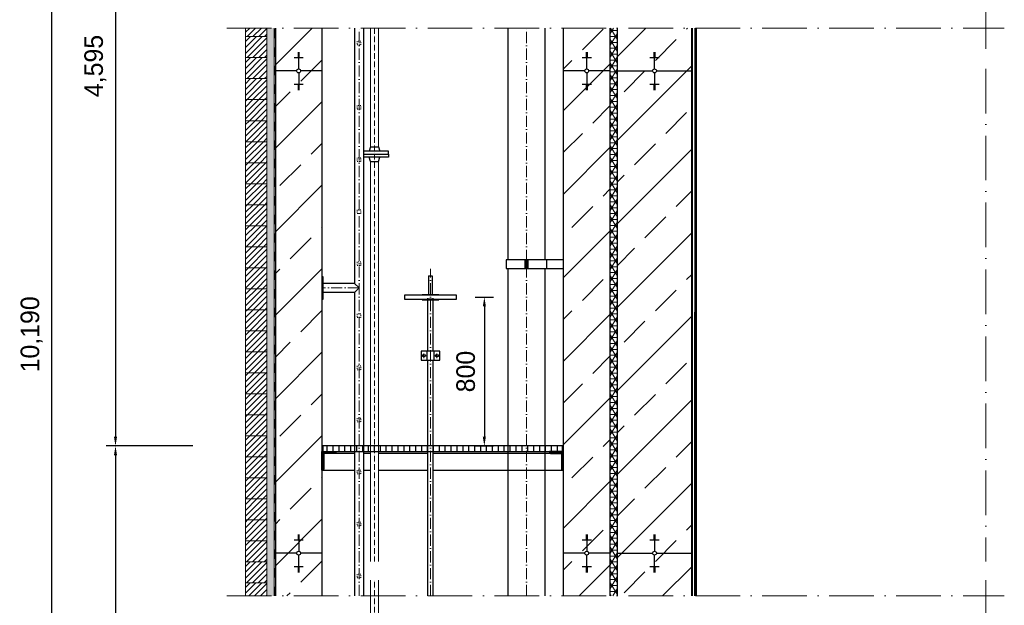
# Model space of a CAD drawing. Header units: millimetres. Extents: x -48448 to 452754, y -13941 to 17062.
# Tile 67 of 256: x 11758 to 17056, y -741 to 2408. Entities that reach past the tile are written whole.
import ezdxf

# ---------------------------------------------------------------- set-up
doc = ezdxf.new("R2010")
doc.units = ezdxf.units.MM
doc.linetypes.add('ACAD_ISO10W100', pattern=[18, 12, -3, 0, -3])
doc.linetypes.add('JIS_02_1.0', pattern=[2, 1, -1])
doc.layers.add('Bemaßung', color=7, linetype='Continuous', lineweight=13)
doc.dimstyles.new('DIN', dxfattribs={"dimtxt": 2.5, "dimasz": 2.5, "dimexe": 1.25, "dimexo": 0.625, "dimtad": 1, "dimtih": 1, "dimdec": 4, "dimdsep": 46, "dimlunit": 6, "dimtxsty": 'Standard', "dimcen": 2.5, "dimadec": 0, "dimazin": 0, "dimtfac": 1, "dimtdec": 4, "dimtmove": 0, "dimatfit": 3, "dimfxl": 0, "dimtvp": 1, "dimtolj": 1, "dimtzin": 0, "dimarcsym": 0})
pattern_1 = [(45, (-70851.63, 42925.72), (-15.715448, 15.715448), [])]
pattern_2 = [(45, (-70851.6295, 38435.7196), (-2.24506403, 2.24506403), [])]
pattern_3 = [(45, (-26299.62, 0), (-224.5064, 224.5064), []), (45, (-26075.1, 0), (-224.5064, 224.5064), [158.75, -79.375])]

# ---------------------------------------------------------------- blocks, each defined once
blk = doc.blocks.new('*D26')
at = {"layer": 'Bemaßung', "color": 0, "lineweight": -2, "transparency": 16777216}
for p, q in [((12433.9, 5202.1), (11880.4, 5202.1)), ((11930.4, -3720.2), (11930.4, 5152.1)), ((12683.9, -3770.2), (11880.4, -3770.2))]:
    blk.add_line(p, q, dxfattribs=at)
at = {"layer": 'Bemaßung', "color": 0, "transparency": 16777216}
for points in [[(11922, 5152.1), (11938.7, 5152.1), (11930.4, 5202.1)], [(11922, -3720.2), (11938.7, -3720.2), (11930.4, -3770.2)]]:
    blk.add_solid(points, dxfattribs=at)
at = {"layer": 'DEFPOINTS', "color": 0, "transparency": 16777216}
for p in [(11930.4, 5202.1), (13133.9, 5202.1), (13383.9, -3770.2)]:
    blk.add_point(p, dxfattribs=at)
at = {"layer": 'Bemaßung', "color": 0, "transparency": 16777216, "insert": (11822, 715.9), "char_height": 100, "attachment_point": 5, "rotation": 90}
blk.add_mtext('\\A1;10,190', dxfattribs=at)
blk = doc.blocks.new('*D28')
at = {"layer": 'Bemaßung', "color": 0, "lineweight": -2, "transparency": 16777216}
for p, q in [((12688.9, 4202.1), (12223.3, 4202.1)), ((12273.3, 4152.1), (12273.3, 165.9)), ((12688.9, 115.9), (12223.3, 115.9))]:
    blk.add_line(p, q, dxfattribs=at)
at = {"layer": 'Bemaßung', "color": 0, "transparency": 16777216}
for points in [[(12264.9, 4152.1), (12281.6, 4152.1), (12273.3, 4202.1)], [(12264.9, 165.9), (12281.6, 165.9), (12273.3, 115.9)]]:
    blk.add_solid(points, dxfattribs=at)
at = {"layer": 'DEFPOINTS', "color": 0, "transparency": 16777216}
for p in [(13388.9, 4202.1), (12273.3, 115.9), (13388.9, 115.9)]:
    blk.add_point(p, dxfattribs=at)
at = {"layer": 'Bemaßung', "color": 0, "transparency": 16777216, "insert": (12164.9, 2159), "char_height": 100, "attachment_point": 5, "rotation": 90}
blk.add_mtext('\\A1;4,595', dxfattribs=at)
blk = doc.blocks.new('*D29')
at = {"layer": 'Bemaßung', "color": 0, "lineweight": -2, "transparency": 16777216}
for p, q in [((12688.9, 115.9), (12223.3, 115.9)), ((12273.3, 65.9), (12273.3, -3720.2)), ((12683.9, -3770.2), (12223.3, -3770.2))]:
    blk.add_line(p, q, dxfattribs=at)
at = {"layer": 'Bemaßung', "color": 0, "transparency": 16777216}
for points in [[(12264.9, 65.9), (12281.6, 65.9), (12273.3, 115.9)], [(12264.9, -3720.2), (12281.6, -3720.2), (12273.3, -3770.2)]]:
    blk.add_solid(points, dxfattribs=at)
at = {"layer": 'DEFPOINTS', "color": 0, "transparency": 16777216}
for p in [(13388.9, 115.9), (12273.3, -3770.2), (13383.9, -3770.2)]:
    blk.add_point(p, dxfattribs=at)
at = {"layer": 'Bemaßung', "color": 0, "transparency": 16777216, "insert": (12164.9, -1827.1), "char_height": 100, "attachment_point": 5, "rotation": 90}
blk.add_mtext('\\A1;4,595', dxfattribs=at)
blk = doc.blocks.new('*D62')
at = {"layer": 'Bemaßung', "color": 0, "lineweight": -2, "transparency": 16777216}
for p, q in [((14207.9, 915.9), (14307.9, 915.9)), ((14257.9, 865.9), (14257.9, 165.9)), ((14207.9, 115.9), (14307.9, 115.9))]:
    blk.add_line(p, q, dxfattribs=at)
at = {"layer": 'Bemaßung', "color": 0, "transparency": 16777216}
for points in [[(14249.6, 865.9), (14266.2, 865.9), (14257.9, 915.9)], [(14249.6, 165.9), (14266.2, 165.9), (14257.9, 115.9)]]:
    blk.add_solid(points, dxfattribs=at)
at = {"layer": 'DEFPOINTS', "color": 0, "transparency": 16777216}
for p in [(14107.9, 915.9), (14107.9, 115.9), (14257.9, 115.9)]:
    blk.add_point(p, dxfattribs=at)
at = {"layer": 'Bemaßung', "color": 0, "transparency": 16777216, "insert": (14157.9, 515.9), "char_height": 100, "attachment_point": 5, "rotation": 90}
blk.add_mtext('\\A1;800', dxfattribs=at)

msp = doc.modelspace()

# ---------------------------------------------------------------- hatches: boundary and pattern name
at = {"lineweight": 5}
h = msp.add_hatch(dxfattribs=at)
h.set_pattern_fill('ANSI31', color=256, scale=7, style=0)
h.set_pattern_definition([(45, (-70851.63, 43264.72), (-15.715448, 15.715448), [])])
h.paths.add_polyline_path([(13087.883, 2362.632), (12972.883, 2362.632), (12972.883, 2316.942), (13087.883, 2316.942)])
h = msp.add_hatch()
h.set_pattern_fill('ANSI33', color=256, scale=50)
h.set_pattern_definition(pattern_3)
h.paths.add_polyline_path([(13383.883, 2362.632), (13133.883, 2362.632), (13133.883, -691.059), (13383.883, -691.059)])
h = msp.add_hatch()
h.set_pattern_fill('ANSI33', color=256, scale=50)
h.set_pattern_definition(pattern_3)
h.paths.add_polyline_path([(14933.883, 2362.632), (14683.883, 2362.632), (14683.883, -691.059), (14933.883, -691.059)])
h = msp.add_hatch(dxfattribs=at)
h.set_pattern_fill('NET3', color=0, scale=10)
h.set_pattern_definition([(0, (-26299.617, 0), (0, 31.75), []), (60, (-26299.617, 0), (-27.496307, 15.875), []), (120, (-26299.617, 0), (-27.496307, -15.875), [])])
h.paths.add_polyline_path([(14973.883, 2362.632), (14933.883, 2362.632), (14933.883, -691.059), (14973.883, -691.059)])
h = msp.add_hatch()
h.set_pattern_fill('ANSI33', color=256, scale=50)
h.set_pattern_definition(pattern_3)
h.paths.add_polyline_path([(15373.884, 2362.632), (14973.883, 2362.632), (14973.883, -691.059), (15373.885, -691.059)])
h = msp.add_hatch(dxfattribs=at)
h.set_pattern_fill('ANSI31', color=256, scale=7, style=0)
h.set_pattern_definition([(45, (-70851.63, 43151.72), (-15.715448, 15.715448), [])])
h.paths.add_polyline_path([(13087.883, 2316.942), (12972.883, 2316.942), (12972.883, 2203.942), (13087.883, 2203.942)])
h = msp.add_hatch(dxfattribs=at)
h.set_pattern_fill('ANSI31', color=256, scale=7, style=0)
h.set_pattern_definition([(45, (-70851.63, 43038.72), (-15.715448, 15.715448), [])])
h.paths.add_polyline_path([(13087.883, 2203.942), (12972.883, 2203.942), (12972.883, 2090.942), (13087.883, 2090.942)])
at = {"lineweight": 9}
h = msp.add_hatch(dxfattribs=at)
h.set_pattern_fill('ANSI31', color=256, angle=90)
h.set_pattern_definition([(135, (-26299.6175, 0), (-2.24506403, -2.24506403), [])])
h.paths.add_polyline_path([(15398.883, 2144.228), (15392.029, 2144.228), (15390.912, -691.059), (15398.883, -691.059)])
at = {"lineweight": 5}
h = msp.add_hatch(dxfattribs=at)
h.set_pattern_fill('ANSI31', color=256, scale=7, style=0)
h.set_pattern_definition(pattern_1)
h.paths.add_polyline_path([(13087.883, 2090.942), (12972.883, 2090.942), (12972.883, 1977.942), (13087.883, 1977.942)])
h = msp.add_hatch(dxfattribs=at)
h.set_pattern_fill('ANSI31', color=256, scale=7, style=0)
h.set_pattern_definition(pattern_1)
h.paths.add_polyline_path([(13087.883, 1977.942), (12972.883, 1977.942), (12972.883, 1864.942), (13087.883, 1864.942)])
h = msp.add_hatch(dxfattribs=at)
h.set_pattern_fill('ANSI31', color=256, scale=7, style=0)
h.set_pattern_definition(pattern_1)
h.paths.add_polyline_path([(13087.883, 1864.942), (12972.883, 1864.942), (12972.883, 1751.942), (13087.883, 1751.942)])
h = msp.add_hatch(dxfattribs=at)
h.set_pattern_fill('ANSI31', color=256, scale=7, style=0)
h.set_pattern_definition(pattern_1)
h.paths.add_polyline_path([(13087.883, 1751.942), (12972.883, 1751.942), (12972.883, 1638.942), (13087.883, 1638.942)])
h = msp.add_hatch(dxfattribs=at)
h.set_pattern_fill('ANSI31', color=256, scale=7, style=0)
h.set_pattern_definition(pattern_1)
h.paths.add_polyline_path([(13087.883, 1638.942), (12972.883, 1638.942), (12972.883, 1525.942), (13087.883, 1525.942)])
h = msp.add_hatch(dxfattribs=at)
h.set_pattern_fill('ANSI31', color=256, scale=7, style=0)
h.set_pattern_definition(pattern_1)
h.paths.add_polyline_path([(13087.883, 1525.942), (12972.883, 1525.942), (12972.883, 1412.942), (13087.883, 1412.942)])
h = msp.add_hatch(dxfattribs=at)
h.set_pattern_fill('ANSI31', color=256, scale=7, style=0)
h.set_pattern_definition(pattern_1)
h.paths.add_polyline_path([(13087.883, 1412.942), (12972.883, 1412.942), (12972.883, 1299.942), (13087.883, 1299.942)])
h = msp.add_hatch(dxfattribs=at)
h.set_pattern_fill('ANSI31', color=256, scale=7, style=0)
h.set_pattern_definition(pattern_1)
h.paths.add_polyline_path([(13087.883, 1299.942), (12972.883, 1299.942), (12972.883, 1186.942), (13087.883, 1186.942)])
h = msp.add_hatch(dxfattribs=at)
h.set_pattern_fill('ANSI31', color=256, scale=7, style=0)
h.set_pattern_definition(pattern_1)
h.paths.add_polyline_path([(13087.883, 1186.942), (12972.883, 1186.942), (12972.883, 1073.942), (13087.883, 1073.942)])
h = msp.add_hatch(dxfattribs=at)
h.set_pattern_fill('ANSI31', color=256, scale=7, style=0)
h.set_pattern_definition(pattern_1)
h.paths.add_polyline_path([(13087.883, 1073.942), (12972.883, 1073.942), (12972.883, 960.942), (13087.883, 960.942)])
h = msp.add_hatch(dxfattribs=at)
h.set_pattern_fill('ANSI31', color=256, scale=7, style=0)
h.set_pattern_definition(pattern_1)
h.paths.add_polyline_path([(13087.883, 960.942), (12972.883, 960.942), (12972.883, 847.942), (13087.883, 847.942)])
h = msp.add_hatch(dxfattribs=at)
h.set_pattern_fill('ANSI31', color=256, scale=7, style=0)
h.set_pattern_definition(pattern_1)
h.paths.add_polyline_path([(13087.883, 847.942), (12972.883, 847.942), (12972.883, 734.942), (13087.883, 734.942)])
h = msp.add_hatch(dxfattribs=at)
h.set_pattern_fill('ANSI31', color=256, scale=7, style=0)
h.set_pattern_definition(pattern_1)
h.paths.add_polyline_path([(13087.883, 734.942), (12972.883, 734.942), (12972.883, 621.942), (13087.883, 621.942)])
h = msp.add_hatch(dxfattribs=at)
h.set_pattern_fill('ANSI31', color=256, scale=7, style=0)
h.set_pattern_definition(pattern_1)
h.paths.add_polyline_path([(13087.883, 621.942), (12972.883, 621.942), (12972.883, 508.942), (13087.883, 508.942)])
h = msp.add_hatch(dxfattribs=at)
h.set_pattern_fill('ANSI31', color=256, scale=7, style=0)
h.set_pattern_definition(pattern_1)
h.paths.add_polyline_path([(13087.883, 508.942), (12972.883, 508.942), (12972.883, 395.942), (13087.883, 395.942)])
h = msp.add_hatch(dxfattribs=at)
h.set_pattern_fill('ANSI31', color=256, scale=7, style=0)
h.set_pattern_definition(pattern_1)
h.paths.add_polyline_path([(13087.883, 395.942), (12972.883, 395.942), (12972.883, 282.942), (13087.883, 282.942)])
h = msp.add_hatch(dxfattribs=at)
h.set_pattern_fill('ANSI31', color=256, scale=7, style=0)
h.set_pattern_definition(pattern_1)
h.paths.add_polyline_path([(13087.883, 282.942), (12972.883, 282.942), (12972.883, 169.942), (13087.883, 169.942)])
h = msp.add_hatch(dxfattribs=at)
h.set_pattern_fill('ANSI31', color=256, scale=7, style=0)
h.set_pattern_definition(pattern_1)
h.paths.add_polyline_path([(13087.883, 169.942), (12972.883, 169.942), (12972.883, 56.942), (13087.883, 56.942)])
h = msp.add_hatch()
h.set_pattern_fill('ANSI31', color=256, scale=10, angle=45)
h.set_pattern_definition([(90, (-70851.63, 38435.72), (-31.75, 5e-15), [])])
h.paths.add_polyline_path([(13388.883, 85.942), (14678.883, 85.942), (14678.883, 115.942), (13388.883, 115.942)])
h = msp.add_hatch(dxfattribs=at)
h.set_pattern_fill('ANSI31', color=256, scale=7, style=0)
h.set_pattern_definition(pattern_1)
h.paths.add_polyline_path([(13087.883, 56.942), (12972.883, 56.942), (12972.883, -56.058), (13087.883, -56.058)])
at = {"lineweight": 9}
h = msp.add_hatch(dxfattribs=at)
h.set_pattern_fill('ANSI31', color=256)
h.set_pattern_definition(pattern_2)
edge = h.paths.add_edge_path()
edge.add_line((13383.883, -14.058), (13383.883, 85.942))
edge.add_line((13383.883, 85.942), (13458.883, 85.942))
edge.add_line((13458.883, 85.942), (13458.883, 80.942))
edge.add_arc((13453.883, 80.942), 5, -90, 0, ccw=False)
edge.add_line((13453.883, 75.942), (13403.883, 75.942))
edge.add_arc((13403.883, 65.942), 10, 90, 180)
edge.add_line((13393.883, 65.942), (13393.883, -9.058))
edge.add_arc((13388.883, -9.058), 5, -90, 0, ccw=False)
edge.add_line((13388.883, -14.058), (13383.883, -14.058))
h = msp.add_hatch(dxfattribs=at)
h.set_pattern_fill('ANSI31', color=256)
h.set_pattern_definition(pattern_2)
edge = h.paths.add_edge_path()
edge.add_line((14683.883, -14.058), (14683.883, 85.942))
edge.add_line((14683.883, 85.942), (14608.883, 85.942))
edge.add_line((14608.883, 85.942), (14608.883, 80.942))
edge.add_arc((14613.883, 80.942), 5, 180, 270)
edge.add_line((14613.883, 75.942), (14663.883, 75.942))
edge.add_arc((14663.883, 65.942), 10, 0, 90, ccw=False)
edge.add_line((14673.883, 65.942), (14673.883, -9.058))
edge.add_arc((14678.883, -9.058), 5, 180, 270)
edge.add_line((14678.883, -14.058), (14683.883, -14.058))
at = {"lineweight": 5}
h = msp.add_hatch(dxfattribs=at)
h.set_pattern_fill('ANSI31', color=256, scale=7, style=0)
h.set_pattern_definition(pattern_1)
h.paths.add_polyline_path([(13087.883, -56.058), (12972.883, -56.058), (12972.883, -169.058), (13087.883, -169.058)])
h = msp.add_hatch(dxfattribs=at)
h.set_pattern_fill('ANSI31', color=256, scale=7, style=0)
h.set_pattern_definition(pattern_1)
h.paths.add_polyline_path([(13087.883, -169.058), (12972.883, -169.058), (12972.883, -282.058), (13087.883, -282.058)])
h = msp.add_hatch(dxfattribs=at)
h.set_pattern_fill('ANSI31', color=256, scale=7, style=0)
h.set_pattern_definition(pattern_1)
h.paths.add_polyline_path([(13087.883, -282.058), (12972.883, -282.058), (12972.883, -395.058), (13087.883, -395.058)])
h = msp.add_hatch(dxfattribs=at)
h.set_pattern_fill('ANSI31', color=256, scale=7, style=0)
h.set_pattern_definition(pattern_1)
h.paths.add_polyline_path([(13087.883, -395.058), (12972.883, -395.058), (12972.883, -508.058), (13087.883, -508.058)])
h = msp.add_hatch(dxfattribs=at)
h.set_pattern_fill('ANSI31', color=256, scale=7, style=0)
h.set_pattern_definition([(45, (-70851.63, 42812.72), (-15.715448, 15.715448), [])])
h.paths.add_polyline_path([(13087.883, -508.058), (12972.883, -508.058), (12972.883, -621.058), (13087.883, -621.058)])
h = msp.add_hatch(dxfattribs=at)
h.set_pattern_fill('ANSI31', color=256, scale=7, style=0)
h.set_pattern_definition([(45, (-70851.63, 42699.72), (-15.715448, 15.715448), [])])
h.paths.add_polyline_path([(12972.883, -691.059), (13087.883, -691.059), (13087.883, -621.058), (12972.883, -621.058)])
at = {"layer": 'Bemaßung', "lineweight": 5}
h = msp.add_hatch(dxfattribs=at)
h.set_pattern_fill('AR-SAND', color=256, scale=0.25)
h.set_pattern_definition([(37.5, (-26299.6175, 0), (-0.4000078, 12.235331), [0, -9.652, 0, -10.795, 0, -10.31875]), (7.5, (-26299.617, 0), (11.238082, 17.9206275), [0, -5.207, 0, -8.6995, 0, -3.33375]), (327.5, (-26307.428, 0), (19.7748093, 0.0359296), [0, -3.175, 0, -11.43, 0, -14.9225]), (317.5, (-26307.428, 0), (19.088911, 5.573233), [0, -1.5875, 0, -7.493, 0, -8.5725])])
h.paths.add_polyline_path([(13127.883, 2362.632), (13087.883, 2362.632), (13087.883, -691.059), (13127.883, -691.059)])

# ---------------------------------------------------------------- linework, layer by layer
at = {"linetype": 'ACAD_ISO10W100', "lineweight": 18, "ltscale": 20}
for p, q in [((16955.685, 4652.086), (16955.685, 2244.228)), ((12872.883, 2362.632), (17055.685, 2362.632)), ((16955.685, 2144.228), (16955.685, -506.337)), ((16955.685, -606.337), (16955.685, -4076.606)), ((12872.883, -691.059), (17055.685, -691.059))]:
    msp.add_line(p, q, dxfattribs=at)
at = {"lineweight": 9}
msp.add_line((13127.883, 2362.632), (13127.883, -691.059), dxfattribs=at)
at = {"linetype": 'JIS_02_1.0', "lineweight": 25, "ltscale": 50}
msp.add_line((13129.883, -691.059), (13129.883, 2362.632), dxfattribs=at)
for p, q in [((13133.883, 2362.632), (13133.883, -691.059)), ((13383.883, 2362.632), (13383.883, -691.059)), ((13559.733, 2362.632), (13559.733, 990.091)), ((13608.033, 2362.632), (13608.033, -691.059)), ((14383.883, 2362.632), (14383.883, 1116.041)), ((14583.883, 2362.632), (14583.883, 1116.041)), ((14683.883, 719.173), (14683.883, 2362.632)), ((14933.883, 2362.632), (14933.883, -691.059)), ((14973.883, -691.059), (14973.883, 2362.632)), ((15373.885, -691.059), (15373.884, 2362.632)), ((15377.883, -691.059), (15377.883, 2362.632)), ((15390.834, -691.059), (15392.121, 2362.632)), ((15398.883, -691.059), (15398.883, 2362.632)), ((13253.883, 2232.137), (13263.883, 2232.137)), ((13253.883, 2228.618), (13263.883, 2228.618)), ((13258.883, 2142.837), (13258.883, 2232.484)), ((14803.883, 2232.137), (14813.883, 2232.137)), ((14803.883, 2228.618), (14813.883, 2228.618)), ((14808.883, 2142.837), (14808.883, 2232.484)), ((15168.883, 2232.137), (15178.883, 2232.137)), ((15168.883, 2228.617), (15178.883, 2228.617)), ((15173.883, 2142.837), (15173.883, 2232.484)), ((13233.883, 2203.978), (13283.883, 2203.978)), ((13253.883, 2225.098), (13263.883, 2225.098)), ((13253.883, 2221.578), (13263.883, 2221.578)), ((13253.883, 2218.058), (13263.883, 2218.058)), ((13253.883, 2214.538), (13263.883, 2214.538)), ((13253.883, 2211.018), (13263.883, 2211.018)), ((13253.883, 2207.498), (13263.883, 2207.498)), ((14783.883, 2203.978), (14833.883, 2203.978)), ((14803.883, 2225.098), (14813.883, 2225.098)), ((14803.883, 2221.578), (14813.883, 2221.578)), ((14803.883, 2218.058), (14813.883, 2218.058)), ((14803.883, 2214.538), (14813.883, 2214.538)), ((14803.883, 2211.018), (14813.883, 2211.018)), ((14803.883, 2207.498), (14813.883, 2207.498)), ((15148.883, 2203.978), (15198.883, 2203.978)), ((15168.883, 2225.098), (15178.883, 2225.098)), ((15168.883, 2221.578), (15178.883, 2221.578)), ((15168.883, 2218.058), (15178.883, 2218.058)), ((15168.883, 2214.538), (15178.883, 2214.538)), ((15168.883, 2211.018), (15178.883, 2211.018)), ((15168.883, 2207.498), (15178.883, 2207.498)), ((13248.53, 2132.484), (13133.883, 2132.484)), ((13258.883, 2122.132), (13258.883, 2032.484)), ((13383.883, 2132.484), (13269.235, 2132.484)), ((14798.53, 2132.484), (14683.883, 2132.484)), ((14808.883, 2122.132), (14808.883, 2032.484)), ((14933.883, 2132.484), (14819.235, 2132.484)), ((14973.883, 2132.484), (15163.531, 2132.484)), ((15173.883, 2122.132), (15173.883, 2032.484)), ((15184.236, 2132.484), (15373.884, 2132.484)), ((13233.883, 2060.99), (13283.883, 2060.99)), ((13253.883, 2057.47), (13263.883, 2057.47)), ((13253.883, 2053.95), (13263.883, 2053.95)), ((13253.883, 2050.43), (13263.883, 2050.43)), ((13253.883, 2046.91), (13263.883, 2046.91)), ((13253.883, 2043.39), (13263.883, 2043.39)), ((13253.883, 2039.871), (13263.883, 2039.871)), ((13253.883, 2036.351), (13263.883, 2036.351)), ((13253.883, 2032.831), (13263.883, 2032.831)), ((14783.883, 2060.99), (14833.883, 2060.99)), ((14803.883, 2057.47), (14813.883, 2057.47)), ((14803.883, 2053.95), (14813.883, 2053.95)), ((14803.883, 2050.43), (14813.883, 2050.43)), ((14803.883, 2046.91), (14813.883, 2046.91)), ((14803.883, 2043.39), (14813.883, 2043.39)), ((14803.883, 2039.871), (14813.883, 2039.871)), ((14803.883, 2036.351), (14813.883, 2036.351)), ((14803.883, 2032.831), (14813.883, 2032.831)), ((15148.883, 2060.99), (15198.883, 2060.99)), ((15168.883, 2057.47), (15178.883, 2057.47)), ((15168.883, 2053.95), (15178.883, 2053.95)), ((15168.883, 2050.43), (15178.883, 2050.43)), ((15168.883, 2046.91), (15178.883, 2046.91)), ((15168.883, 2043.391), (15178.883, 2043.391)), ((15168.883, 2039.871), (15178.883, 2039.871)), ((15168.883, 2036.351), (15178.883, 2036.351)), ((15168.883, 2032.831), (15178.883, 2032.831)), ((13645.561, 1724.815), (13638.761, 1700.815)), ((13645.561, 1724.815), (13687.961, 1724.815)), ((13687.961, 1724.815), (13694.761, 1700.815)), ((13645.561, 1644.815), (13638.761, 1668.815)), ((13645.561, 1644.815), (13687.961, 1644.815)), ((13687.961, 1644.815), (13694.761, 1668.815)), ((14683.883, 1116.041), (14375.034, 1116.041)), ((14375.034, 1116.041), (14375.034, 1069.592)), ((14475.903, 1116.041), (14475.903, 1069.592)), ((14481.771, 1116.041), (14481.771, 1069.592)), ((14485.995, 1116.041), (14485.995, 1069.592)), ((14491.863, 1116.041), (14491.863, 1069.592)), ((14592.732, 1116.041), (14592.732, 1069.592)), ((14683.883, 1069.592), (14683.883, 1116.041)), ((14375.034, 1069.592), (14683.883, 1069.592)), ((14383.883, 1069.592), (14383.883, -691.059)), ((14583.883, 1069.592), (14583.883, -691.059)), ((13957.883, 1030.942), (13977.883, 1030.942)), ((13957.883, 1030.942), (13957.883, 928.598)), ((13977.883, 1030.942), (13977.883, 928.598)), ((13559.733, 990.091), (13389.883, 990.091)), ((13583.883, 965.941), (13559.733, 990.091)), ((13559.733, 941.791), (13583.883, 965.941)), ((13559.733, 941.791), (13389.883, 941.791)), ((13559.733, 941.791), (13559.733, -691.059)), ((14683.883, -691.059), (14683.883, 719.173)), ((13559.733, 75.942), (13453.883, 75.942)), ((13645.561, 75.942), (13608.033, 75.942)), ((13952.883, 75.942), (13687.961, 75.942)), ((14613.883, 75.942), (13982.883, 75.942)), ((13383.883, -14.058), (13559.733, -14.058)), ((13608.033, -14.058), (13645.561, -14.058)), ((13687.961, -14.058), (13952.883, -14.058)), ((13982.883, -14.058), (14683.883, -14.058)), ((13253.883, -361.32), (13263.883, -361.32)), ((13253.883, -364.84), (13263.883, -364.84)), ((13253.883, -368.36), (13263.883, -368.36)), ((13258.883, -360.973), (13258.883, -450.621)), ((14803.883, -361.32), (14813.883, -361.32)), ((14803.883, -364.84), (14813.883, -364.84)), ((14803.883, -368.36), (14813.883, -368.36)), ((14808.883, -360.973), (14808.883, -450.621)), ((15168.883, -361.32), (15178.883, -361.32)), ((15168.883, -364.84), (15178.883, -364.84)), ((15168.883, -368.36), (15178.883, -368.36)), ((15173.883, -360.973), (15173.883, -450.621)), ((13233.883, -389.479), (13283.883, -389.479)), ((13253.883, -371.88), (13263.883, -371.88)), ((13253.883, -375.4), (13263.883, -375.4)), ((13253.883, -378.92), (13263.883, -378.92)), ((13253.883, -382.439), (13263.883, -382.439)), ((13253.883, -385.959), (13263.883, -385.959)), ((14783.883, -389.479), (14833.883, -389.479)), ((14803.883, -371.88), (14813.883, -371.88)), ((14803.883, -375.4), (14813.883, -375.4)), ((14803.883, -378.92), (14813.883, -378.92)), ((14803.883, -382.439), (14813.883, -382.439)), ((14803.883, -385.959), (14813.883, -385.959)), ((15148.883, -389.479), (15198.883, -389.479)), ((15168.883, -371.88), (15178.883, -371.88)), ((15168.883, -375.4), (15178.883, -375.4)), ((15168.883, -378.919), (15178.883, -378.919)), ((15168.883, -382.439), (15178.883, -382.439)), ((15168.883, -385.959), (15178.883, -385.959)), ((13248.53, -460.973), (13133.883, -460.973)), ((13258.883, -560.973), (13258.883, -471.326)), ((13383.883, -460.973), (13269.235, -460.973)), ((14798.53, -460.973), (14683.883, -460.973)), ((14808.883, -560.973), (14808.883, -471.326)), ((14933.883, -460.973), (14819.235, -460.973)), ((14973.883, -460.973), (15163.531, -460.973)), ((15173.883, -560.973), (15173.883, -471.326)), ((15184.236, -460.973), (15373.884, -460.973)), ((13233.883, -532.467), (13283.883, -532.467)), ((13253.883, -535.987), (13263.883, -535.987)), ((13253.883, -539.507), (13263.883, -539.507)), ((13253.883, -543.027), (13263.883, -543.027)), ((13253.883, -546.547), (13263.883, -546.547)), ((13253.883, -550.067), (13263.883, -550.067)), ((13253.883, -553.587), (13263.883, -553.587)), ((13253.883, -557.107), (13263.883, -557.107)), ((13253.883, -560.627), (13263.883, -560.627)), ((14783.883, -532.467), (14833.883, -532.467)), ((14803.883, -535.987), (14813.883, -535.987)), ((14803.883, -539.507), (14813.883, -539.507)), ((14803.883, -543.027), (14813.883, -543.027)), ((14803.883, -546.547), (14813.883, -546.547)), ((14803.883, -550.067), (14813.883, -550.067)), ((14803.883, -553.587), (14813.883, -553.587)), ((14803.883, -557.107), (14813.883, -557.107)), ((14803.883, -560.627), (14813.883, -560.627)), ((15148.883, -532.467), (15198.883, -532.467)), ((15168.883, -535.987), (15178.883, -535.987)), ((15168.883, -539.507), (15178.883, -539.507)), ((15168.883, -543.027), (15178.883, -543.027)), ((15168.883, -546.547), (15178.883, -546.547)), ((15168.883, -550.067), (15178.883, -550.067)), ((15168.883, -553.587), (15178.883, -553.587)), ((15168.883, -557.107), (15178.883, -557.107)), ((15168.883, -560.627), (15178.883, -560.627))]:
    msp.add_line(p, q)
at = {"linetype": 'ACAD_ISO10W100', "lineweight": 18, "ltscale": 5}
for p, q in [((13583.883, -691.059), (13583.883, 2362.632)), ((14483.883, -691.059), (14483.883, 2362.632)), ((13967.883, -691.059), (13967.883, 1068.417)), ((13583.883, 965.941), (13389.883, 965.941))]:
    msp.add_line(p, q, dxfattribs=at)
at = {"linetype": 'ACAD_ISO10W100', "lineweight": 18, "ltscale": 2.5}
for p, q in [((13666.761, 2362.632), (13666.761, -506.337)), ((13666.761, -3530.872), (13666.761, -606.337))]:
    msp.add_line(p, q, dxfattribs=at)
at = {"color": 253, "linetype": 'JIS_02_1.0', "lineweight": 9, "ltscale": 25}
for p, q in [((13945.738, 601.25), (13920.028, 601.25)), ((13932.883, 588.395), (13932.883, 614.105)), ((13990.028, 601.25), (14015.738, 601.25)), ((14002.883, 588.395), (14002.883, 614.105))]:
    msp.add_line(p, q, dxfattribs=at)
at = {"lineweight": 5}
for points in [[(12972.883, 2362.632), (12972.883, 2316.942), (13087.883, 2316.942), (13087.883, 2362.632)], [(13087.883, 2316.942), (12972.883, 2316.942), (12972.883, 2203.942), (13087.883, 2203.942), (13087.883, 2316.942)], [(13087.883, 2203.942), (12972.883, 2203.942), (12972.883, 2090.942), (13087.883, 2090.942), (13087.883, 2203.942)], [(13087.883, 2090.942), (12972.883, 2090.942), (12972.883, 1977.942), (13087.883, 1977.942), (13087.883, 2090.942)], [(13087.883, 1977.942), (12972.883, 1977.942), (12972.883, 1864.942), (13087.883, 1864.942), (13087.883, 1977.942)], [(13087.883, 1864.942), (12972.883, 1864.942), (12972.883, 1751.942), (13087.883, 1751.942), (13087.883, 1864.942)], [(13087.883, 1751.942), (12972.883, 1751.942), (12972.883, 1638.942), (13087.883, 1638.942), (13087.883, 1751.942)], [(13087.883, 1638.942), (12972.883, 1638.942), (12972.883, 1525.942), (13087.883, 1525.942), (13087.883, 1638.942)], [(13087.883, 1525.942), (12972.883, 1525.942), (12972.883, 1412.942), (13087.883, 1412.942), (13087.883, 1525.942)], [(13087.883, 1412.942), (12972.883, 1412.942), (12972.883, 1299.942), (13087.883, 1299.942), (13087.883, 1412.942)], [(13087.883, 1299.942), (12972.883, 1299.942), (12972.883, 1186.942), (13087.883, 1186.942), (13087.883, 1299.942)], [(13087.883, 1186.942), (12972.883, 1186.942), (12972.883, 1073.942), (13087.883, 1073.942), (13087.883, 1186.942)], [(13087.883, 1073.942), (12972.883, 1073.942), (12972.883, 960.942), (13087.883, 960.942), (13087.883, 1073.942)], [(13087.883, 960.942), (12972.883, 960.942), (12972.883, 847.942), (13087.883, 847.942), (13087.883, 960.942)], [(13087.883, 847.942), (12972.883, 847.942), (12972.883, 734.942), (13087.883, 734.942), (13087.883, 847.942)], [(13087.883, 734.942), (12972.883, 734.942), (12972.883, 621.942), (13087.883, 621.942), (13087.883, 734.942)], [(13087.883, 621.942), (12972.883, 621.942), (12972.883, 508.942), (13087.883, 508.942), (13087.883, 621.942)], [(13087.883, 508.942), (12972.883, 508.942), (12972.883, 395.942), (13087.883, 395.942), (13087.883, 508.942)], [(13087.883, 395.942), (12972.883, 395.942), (12972.883, 282.942), (13087.883, 282.942), (13087.883, 395.942)], [(13087.883, 282.942), (12972.883, 282.942), (12972.883, 169.942), (13087.883, 169.942), (13087.883, 282.942)], [(13087.883, 169.942), (12972.883, 169.942), (12972.883, 56.942), (13087.883, 56.942), (13087.883, 169.942)], [(13087.883, 56.942), (12972.883, 56.942), (12972.883, -56.058), (13087.883, -56.058), (13087.883, 56.942)], [(13087.883, -56.058), (12972.883, -56.058), (12972.883, -169.058), (13087.883, -169.058), (13087.883, -56.058)], [(13087.883, -169.058), (12972.883, -169.058), (12972.883, -282.058), (13087.883, -282.058), (13087.883, -169.058)], [(13087.883, -282.058), (12972.883, -282.058), (12972.883, -395.058), (13087.883, -395.058), (13087.883, -282.058)], [(13087.883, -395.058), (12972.883, -395.058), (12972.883, -508.058), (13087.883, -508.058), (13087.883, -395.058)], [(13087.883, -508.058), (12972.883, -508.058), (12972.883, -621.058), (13087.883, -621.058), (13087.883, -508.058)], [(13087.883, -621.058), (12972.883, -621.058), (12972.883, -691.059)], [(13087.883, -691.059), (13087.883, -621.058)]]:
    msp.add_lwpolyline(points, dxfattribs=at)
at = {"linetype": 'JIS_02_1.0', "lineweight": 18, "ltscale": 5}
for points in [[(13573.883, 2272.086), (13593.883, 2272.086), (13593.883, 2292.086), (13573.883, 2292.086)], [(13573.883, 1925.942), (13593.883, 1925.942), (13593.883, 1945.942), (13573.883, 1945.942)], [(13573.883, 1645.942), (13593.883, 1645.942), (13593.883, 1665.942), (13573.883, 1665.942)], [(13573.883, 1365.942), (13593.883, 1365.942), (13593.883, 1385.942), (13573.883, 1385.942)], [(13573.883, 1085.942), (13593.883, 1085.942), (13593.883, 1105.942), (13573.883, 1105.942)], [(13573.883, 805.942), (13593.883, 805.942), (13593.883, 825.942), (13573.883, 825.942)], [(13573.883, 525.942), (13593.883, 525.942), (13593.883, 545.942), (13573.883, 545.942)], [(13573.883, 245.942), (13593.883, 245.942), (13593.883, 265.942), (13573.883, 265.942)], [(13573.883, -34.058), (13593.883, -34.058), (13593.883, -14.058), (13573.883, -14.058)], [(13573.883, -314.058), (13593.883, -314.058), (13593.883, -294.058), (13573.883, -294.058)], [(13573.883, -594.058), (13593.883, -594.058), (13593.883, -574.058), (13573.883, -574.058)]]:
    msp.add_lwpolyline(points, close=True, dxfattribs=at)
for points in [[(13608.033, 1684.815), (13741.761, 1684.815), (13741.761, 1700.815), (13608.033, 1700.815)], [(13608.033, 1684.815), (13741.761, 1684.815), (13741.761, 1668.815), (13608.033, 1668.815)], [(14012.983, 925.942), (14012.983, 928.598), (13922.783, 928.598), (13922.783, 925.942)], [(13922.783, 905.942), (13922.783, 901.297), (14012.983, 901.297), (14012.983, 905.942)], [(13952.883, 911.297), (13952.883, 626.25)], [(13982.883, 905.942), (13952.883, 905.942)], [(13982.883, 626.25), (13982.883, 911.297)], [(13952.883, 576.25), (13952.883, -691.059)], [(13982.883, -691.059), (13982.883, 576.25)]]:
    msp.add_lwpolyline(points)
for points in [[(13383.883, 905.941), (13389.883, 905.941), (13389.883, 1025.941), (13383.883, 1025.941)], [(13827.883, 905.942), (14107.883, 905.942), (14107.883, 925.942), (13827.883, 925.942)], [(13917.883, 576.25), (14017.883, 576.25), (14017.883, 626.25), (13917.883, 626.25)], [(13947.883, 576.25), (13987.883, 576.25), (13987.883, 626.25), (13947.883, 626.25)], [(13388.883, 85.942), (14678.883, 85.942), (14678.883, 115.942), (13388.883, 115.942)]]:
    msp.add_lwpolyline(points, close=True)
at = {"color": 253, "linetype": 'JIS_02_1.0', "lineweight": 9, "ltscale": 25}
for points in [[(13932.635, 592.704), (13940.345, 596.399), (13940.593, 604.945), (13933.131, 609.796), (13925.421, 606.101), (13925.173, 597.555)], [(14003.131, 592.704), (13995.421, 596.399), (13995.173, 604.945), (14002.635, 609.796), (14010.345, 606.101), (14010.593, 597.555)]]:
    msp.add_lwpolyline(points, close=True, dxfattribs=at)
for points in [[(13383.883, -14.058), (13383.883, 85.942), (13458.883, 85.942), (13458.883, 80.942, -0.41421356), (13453.883, 75.942), (13403.883, 75.942, 0.41421356), (13393.883, 65.942), (13393.883, -9.058, -0.41421356), (13388.883, -14.058)], [(14683.883, -14.058), (14683.883, 85.942), (14608.883, 85.942), (14608.883, 80.942, 0.41421356), (14613.883, 75.942), (14663.883, 75.942, -0.41421356), (14673.883, 65.942), (14673.883, -9.058, 0.41421356), (14678.883, -14.058)]]:
    msp.add_lwpolyline(points, format="xyb", close=True)
for centre in [(13258.883, 2132.484), (14808.883, 2132.484), (15173.883, 2132.484), (13258.883, -460.973), (14808.883, -460.973), (15173.883, -460.973)]:
    msp.add_circle(centre, 10.353)
for centre in [(13932.883, 601.25), (14002.883, 601.25)]:
    msp.add_circle(centre, 5, dxfattribs=at)
at = {"layer": 'Bemaßung'}
for p, q in [((13645.561, 1724.815), (13645.561, 2362.632)), ((13687.961, 1724.815), (13687.961, 2362.632)), ((13645.561, -506.337), (13645.561, 1644.815)), ((13687.961, 1644.815), (13687.961, -506.337)), ((13645.561, -1132.478), (13645.561, -606.337)), ((13687.961, -1132.478), (13687.961, -606.337))]:
    msp.add_line(p, q, dxfattribs=at)

# ---------------------------------------------------------------- dimensions: what is measured, and where the dimension line sits
for base, p1, p2, text, override, picture, middle in [((11930.359, 5202.086), (13383.883, -3770.203), (13133.883, 5202.086), '10,190', {"dimscale": 100, "dimtxt": 1, "dimasz": 0.5, "dimexe": 0.5, "dimexo": 7, "dimgap": 0.5, "dimtih": 0, "dimdec": 2, "dimzin": 8, "dimlunit": 6, "dimsah": 1, "dimtmove": 2}, '*D26', (11822.026, 715.942)), ((12273.251, 115.942), (13388.883, 4202.086), (13388.883, 115.942), '4,595', {"dimscale": 100, "dimtxt": 1, "dimasz": 0.5, "dimexe": 0.5, "dimexo": 7, "dimgap": 0.5, "dimtih": 0, "dimdec": 2, "dimsah": 1, "dimtmove": 2}, '*D28', (12164.917, 2159.014)), ((12273.251, -3770.203), (13388.883, 115.942), (13383.883, -3770.203), '4,595', {"dimscale": 100, "dimtxt": 1, "dimasz": 0.5, "dimexe": 0.5, "dimexo": 7, "dimgap": 0.5, "dimtih": 0, "dimdec": 2, "dimsah": 1, "dimtmove": 2}, '*D29', (12164.917, -1827.13))]:
    dim = msp.add_linear_dim(base=base, p1=p1, p2=p2, angle=90, text=text, dimstyle='DIN', override=override, dxfattribs=at)
    dim.commit()
    dim.dimension.update_dxf_attribs({"geometry": picture, "text_midpoint": middle})
dim = msp.add_linear_dim(base=(14257.895, 115.942), p1=(14107.883, 915.942), p2=(14107.883, 115.942), angle=90, dimstyle='DIN', override={"dimscale": 100, "dimtxt": 1, "dimasz": 0.5, "dimexe": 0.5, "dimexo": 1, "dimgap": 0.5, "dimtih": 0, "dimdec": 2, "dimsah": 1, "dimtmove": 2}, dxfattribs=at)
dim.commit()
dim.dimension.update_dxf_attribs({"geometry": '*D62', "text_midpoint": (14157.895, 515.942)})

doc.saveas('drawing.dxf')
